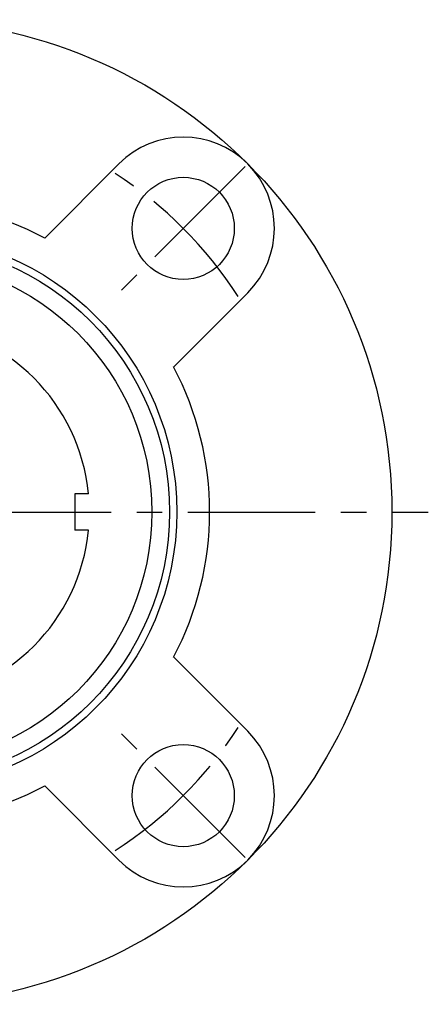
# Model space of a CAD drawing. Extents: x -72 to 147, y -72 to 147.
# Tile 6 of 8: x 16 to 72, y -67 to 68. Entities that reach past the tile are written whole.
import ezdxf

# ---------------------------------------------------------------- set-up
doc = ezdxf.new("R2010")
doc.units = 0
doc.header["$LTSCALE"] = 14
doc.linetypes.add('CENTER', pattern=[2, 1.25, -0.25, 0.25, -0.25])
doc.layers.get('0').update_dxf_attribs({"linetype": 'CONTINUOUS'})
doc.layers.add('CENTER', color=1, linetype='CENTER')

msp = doc.modelspace()

# ---------------------------------------------------------------- linework, layer by layer
for p, q in [((30.05, 47.73), (19.88, 37.56)), ((47.73, 30.05), (37.56, 19.88)), ((24, 2.5), (24, -2.5)), ((25.88, 2.5), (24, 2.5)), ((25.88, -2.5), (24, -2.5)), ((47.73, -30.05), (37.56, -19.88)), ((30.05, -47.73), (19.88, -37.56))]:
    msp.add_line(p, q)
for centre, radius in [((0, 0), 67.5), ((38.89, 38.89), 7), ((0, 0), 38), ((0, 0), 37), ((0, 0), 34.58), ((38.89, -38.89), 7)]:
    msp.add_circle(centre, radius)
for centre, radius, start, end in [((38.89, 38.89), 12.5, 315, 135), ((0, 0), 42.5, 62.1046, 117.8954), ((0, 0), 26, 5.5177, 84.4823), ((0, 0), 42.5, 332.1046, 27.8954), ((0, 0), 26, 275.5177, 354.4823), ((38.89, -38.89), 12.5, 225, 45), ((0, 0), 42.5, 242.1046, 297.8954)]:
    msp.add_arc(centre, radius, start, end)
at = {"layer": 'CENTER'}
for p, q in [((47.38, 47.38), (30.41, 30.41)), ((-72.5, 0), (72.5, 0)), ((47.38, -47.38), (30.41, -30.41))]:
    msp.add_line(p, q, dxfattribs=at)
for start, end in [(32.4742, 57.5258), (302.4742, 327.5258)]:
    msp.add_arc((0, 0), 55, start, end, dxfattribs=at)

doc.saveas('drawing.dxf')
